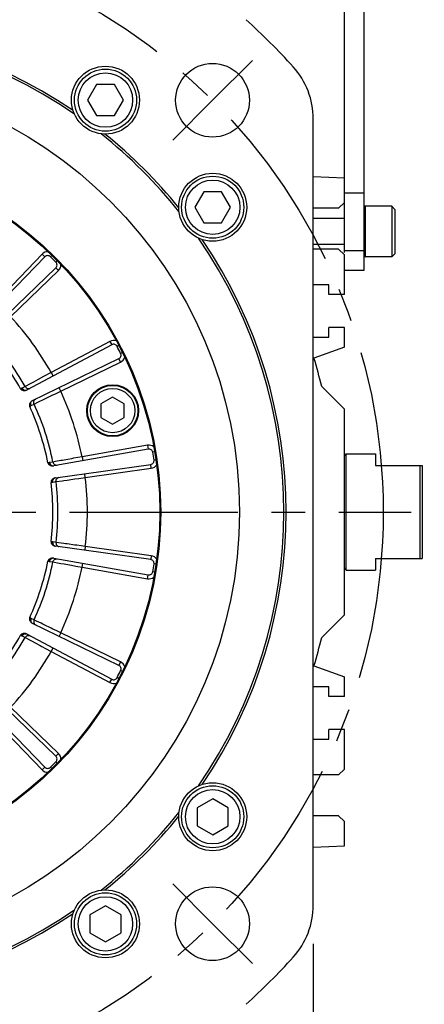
# Model space of a CAD drawing. Header units: millimetres. Extents: x 0 to 420, y 0 to 297.
# Tile 46 of 56: x 334 to 355, y 151 to 202. Entities that reach past the tile are written whole.
import ezdxf
from ezdxf.enums import TextEntityAlignment as Align

# ---------------------------------------------------------------- set-up
doc = ezdxf.new("R2010")
doc.units = ezdxf.units.MM
doc.header["$LTSCALE"] = 23.1
doc.linetypes.add('CENTER', pattern=[0.6, 0.375, -0.075, 0.075, -0.075])
doc.layers.get('0').update_dxf_attribs({"linetype": 'CONTINUOUS'})
for name, color, linetype in [('AXIS', 7, 'CONTINUOUS'), ('COMPONENTS', 7, 'CONTINUOUS'), ('DIMENSION', 7, 'CONTINUOUS')]:
    doc.layers.add(name, color=color, linetype=linetype)
doc.styles.get("Standard").update_dxf_attribs({"font": 'arial.ttf'})
doc.styles.add('TEXTSTYLE_4', font='gdt')
doc.dimstyles.new('DIMSTYLE_11', dxfattribs={"dimtxt": 3, "dimasz": 3, "dimexe": 0.18, "dimexo": 0.0625, "dimgap": 0.09, "dimtad": 1, "dimdec": 3, "dimlfac": 5, "dimdsep": 46, "dimtxsty": 'STANDARD', "dimblk": '_FILLED', "dimblk1": '_FILLED', "dimblk2": '_FILLED', "dimcen": 0.09, "dimadec": 0, "dimazin": 0, "dimtp": 0.5, "dimtm": 0.5, "dimtfac": 1, "dimtdec": 3, "dimtofl": 0, "dimtmove": 0, "dimatfit": 3, "dimldrblk": '_FILLED', "dimfxl": 1, "dimtolj": 1, "dimarcsym": 0})
doc.dimstyles.new('DIMSTYLE_12', dxfattribs={"dimtxt": 3, "dimasz": 3, "dimexe": 0.18, "dimexo": 0.0625, "dimgap": 0.09, "dimtad": 1, "dimdec": 1, "dimlfac": 5, "dimdsep": 46, "dimtxsty": 'STANDARD', "dimblk": '_FILLED', "dimblk1": '_FILLED', "dimblk2": '_FILLED', "dimcen": 0.09, "dimadec": 0, "dimazin": 0, "dimtp": 0.8, "dimtm": 0.8, "dimtfac": 1, "dimtdec": 1, "dimtofl": 0, "dimtmove": 0, "dimatfit": 3, "dimldrblk": '_FILLED', "dimfxl": 1, "dimtolj": 1, "dimarcsym": 0})
doc.dimstyles.new('DIMSTYLE_2', dxfattribs={"dimtxt": 3, "dimasz": 3, "dimexe": 0.18, "dimexo": 0.0625, "dimgap": 0.09, "dimtad": 1, "dimtih": 1, "dimtoh": 1, "dimlfac": 5, "dimdsep": 46, "dimtxsty": 'STANDARD', "dimblk": '_FILLED', "dimblk1": '_FILLED', "dimblk2": '_FILLED', "dimcen": 0.09, "dimadec": 0, "dimazin": 0, "dimtol": 1, "dimtp": 0.2, "dimtm": 0.2, "dimtfac": 1, "dimtofl": 0, "dimtmove": 0, "dimatfit": 3, "dimldrblk": '_FILLED', "dimfxl": 1, "dimtolj": 1, "dimarcsym": 0})

# ---------------------------------------------------------------- blocks, each defined once
blk = doc.blocks.new('_FILLED')
at = {"color": 0, "linetype": 'BYBLOCK'}
blk.add_solid([(0, 0), (-1, 0.2), (-1, -0.2)], dxfattribs=at)
blk = doc.blocks.new('*D1')
at = {"layer": 'DIMENSION', "color": 2, "linetype": 'CONTINUOUS'}
for p, q in [((287.432, 196.993), (261.118, 196.993)), ((289.432, 196.993), (287.432, 196.993)), ((297.125, 192.297), (289.432, 196.993))]:
    blk.add_line(p, q, dxfattribs=at)
at = {"layer": 'DIMENSION', "color": 2, "linetype": 'CONTINUOUS', "xscale": 3, "yscale": 3, "zscale": 3, "rotation": 328.5951909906}
blk.add_blockref('_FILLED', (297.125, 192.297), dxfattribs=at)
at = {"layer": 'DIMENSION', "color": 2, "linetype": 'CONTINUOUS', "style": 'TEXTSTYLE_4'}
for s, p in [('`', (278.611, 197.743)), ('n', (268.118, 197.743))]:
    blk.add_text(s, height=3, dxfattribs=at).set_placement(p, align=Align.RIGHT)
at = {"layer": 'DIMENSION', "color": 2, "linetype": 'CONTINUOUS'}
for s, p in [('300', (275.111, 197.743)), ('0.2', (284.432, 197.743))]:
    blk.add_text(s, height=3, dxfattribs=at).set_placement(p, align=Align.RIGHT)
blk = doc.blocks.new('*D2')
at = {"layer": 'DIMENSION', "color": 2, "linetype": 'CONTINUOUS'}
for p, q in [((287.432, 196.993), (261.118, 196.993)), ((289.432, 196.993), (287.432, 196.993)), ((297.125, 192.297), (289.432, 196.993))]:
    blk.add_line(p, q, dxfattribs=at)
at = {"layer": 'DIMENSION', "color": 2, "linetype": 'CONTINUOUS', "xscale": 3, "yscale": 3, "zscale": 3, "rotation": 328.5951909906}
blk.add_blockref('_FILLED', (297.125, 192.297), dxfattribs=at)
at = {"layer": 'DIMENSION', "color": 2, "linetype": 'CONTINUOUS', "style": 'TEXTSTYLE_4'}
for s, p in [('`', (278.611, 197.743)), ('n', (268.118, 197.743))]:
    blk.add_text(s, height=3, dxfattribs=at).set_placement(p, align=Align.RIGHT)
at = {"layer": 'DIMENSION', "color": 2, "linetype": 'CONTINUOUS'}
for s, p in [('300', (275.111, 197.743)), ('0.2', (284.432, 197.743))]:
    blk.add_text(s, height=3, dxfattribs=at).set_placement(p, align=Align.RIGHT)
blk = doc.blocks.new('*D16')
at = {"layer": 'DIMENSION', "color": 2, "linetype": 'CONTINUOUS'}
for p, q in [((296.33, 154.409), (296.33, 143.147)), ((349.13, 154.409), (349.13, 133.064)), ((296.33, 142.055), (296.33, 133.064)), ((296.33, 135.064), (322.73, 135.064)), ((349.13, 135.064), (322.73, 135.064))]:
    blk.add_line(p, q, dxfattribs=at)
at = {"layer": 'DIMENSION', "color": 2, "linetype": 'CONTINUOUS', "xscale": 3, "yscale": 3, "zscale": 3, "rotation": 180}
blk.add_blockref('_FILLED', (296.33, 135.064), dxfattribs=at)
at = {"layer": 'DIMENSION', "color": 2, "linetype": 'CONTINUOUS', "xscale": 3, "yscale": 3, "zscale": 3}
blk.add_blockref('_FILLED', (349.13, 135.064), dxfattribs=at)
at = {"layer": 'DIMENSION', "color": 2, "linetype": 'CONTINUOUS', "insert": (322.73, 138.814), "char_height": 3, "width": 11.11757, "attachment_point": 2, "line_spacing_factor": 0.9, "style": 'TEXTSTYLE_4'}
blk.add_mtext('{\\Fgdt;o}\\Farial.ttf;264', dxfattribs=at)
blk = doc.blocks.new('*D20')
at = {"layer": 'DIMENSION', "color": 2, "linetype": 'CONTINUOUS'}
for p, q in [((334.042, 228.989), (376.73, 228.989)), ((374.73, 228.989), (374.73, 187.027)), ((374.73, 145.064), (374.73, 187.027)), ((355.7, 145.064), (374.336, 145.064)), ((372.95, 145.064), (376.73, 145.064))]:
    blk.add_line(p, q, dxfattribs=at)
at = {"layer": 'DIMENSION', "color": 2, "linetype": 'CONTINUOUS', "xscale": 3, "yscale": 3, "zscale": 3}
for p, rotation in [((374.73, 228.989), 90), ((374.73, 145.064), 270)]:
    blk.add_blockref('_FILLED', p, dxfattribs=dict(at, rotation=rotation))
at = {"layer": 'DIMENSION', "color": 2, "linetype": 'CONTINUOUS', "insert": (370.98, 187.027), "char_height": 3, "width": 13.27138, "attachment_point": 2, "rotation": 90, "line_spacing_factor": 0.9}
blk.add_mtext('(419.6)', dxfattribs=at)

msp = doc.modelspace()

# ---------------------------------------------------------------- linework, layer by layer
at = {"color": 7, "linetype": 'CONTINUOUS'}
for p, q in [((337.97153, 198.68594), (337.50965, 197.88594)), ((338.8953, 198.68594), (337.97153, 198.68594)), ((339.35718, 197.88594), (338.8953, 198.68594)), ((337.50965, 197.88594), (337.97153, 197.08594)), ((338.8953, 197.08594), (339.35718, 197.88594)), ((337.97153, 197.08594), (338.8953, 197.08594)), ((343.49003, 193.16744), (343.02815, 192.36744)), ((344.41379, 193.16744), (343.49003, 193.16744)), ((344.87568, 192.36744), (344.41379, 193.16744)), ((343.02815, 192.36744), (343.49003, 191.56744)), ((344.41379, 191.56744), (344.87568, 192.36744)), ((343.49003, 191.56744), (344.41379, 191.56744)), ((343.95191, 161.88456), (343.15191, 161.42268)), ((344.75191, 161.42268), (343.95191, 161.88456)), ((343.15191, 161.42268), (343.15191, 160.49892)), ((344.75191, 160.49892), (344.75191, 161.42268)), ((343.15191, 160.49892), (343.95191, 160.03704)), ((343.95191, 160.03704), (344.75191, 160.49892)), ((338.43342, 156.36606), (337.63342, 155.90418)), ((339.23342, 155.90418), (338.43342, 156.36606)), ((337.63342, 155.90418), (337.63342, 154.98042)), ((339.23342, 154.98042), (339.23342, 155.90418)), ((337.63342, 154.98042), (338.43342, 154.51854)), ((338.43342, 154.51854), (339.23342, 154.98042))]:
    msp.add_line(p, q, dxfattribs=at)
for centre, radius in [((338.43342, 197.88594), 1.6), ((338.43342, 197.88594), 1.4), ((343.95191, 192.36744), 1.6), ((343.95191, 192.36744), 1.4), ((343.95191, 160.9608), 1.6), ((343.95191, 160.9608), 1.4), ((338.43342, 155.4423), 1.6), ((338.43342, 155.4423), 1.4)]:
    msp.add_circle(centre, radius, dxfattribs=at)
at = {"layer": 'AXIS', "color": 2, "linetype": 'CENTER'}
for p, q in [((343.9433, 197.87732), (345.99391, 199.92793)), ((343.9433, 197.87732), (341.89269, 195.82671)), ((322.73009, 176.66412), (354.16925, 176.66412)), ((343.9433, 155.45092), (341.89269, 157.50153)), ((343.9433, 155.45092), (345.99391, 153.40031)), ((351.30009, 142.06412), (351.30009, 151.66412))]:
    msp.add_line(p, q, dxfattribs=at)
msp.add_circle((322.73009, 176.66412), 30, dxfattribs=at)
at = {"layer": 'COMPONENTS', "color": 7, "linetype": 'CONTINUOUS'}
for p, q in [((350.73009, 190.03871), (350.73009, 209.11412)), ((351.73009, 209.11412), (351.73009, 189.11412)), ((349.13009, 156.40875), (349.13009, 196.91949)), ((350.73009, 193.86412), (349.13009, 193.93398)), ((350.73009, 193.11412), (351.73009, 193.11412)), ((350.43009, 192.31412), (349.13009, 192.31412)), ((350.43009, 192.31412), (350.73009, 192.61412)), ((353.17009, 192.41412), (351.79709, 192.41412)), ((353.17009, 192.41412), (353.33009, 192.25412)), ((353.17009, 192.41412), (353.17009, 189.81412)), ((350.73009, 191.78912), (349.13009, 191.78912)), ((353.33009, 192.25412), (353.33009, 189.97412)), ((350.73009, 190.43912), (349.13009, 190.43912)), ((335.31335, 189.81306), (331.87991, 186.25764)), ((350.43009, 190.21412), (349.13009, 190.21412)), ((350.73009, 189.91412), (350.43009, 190.21412)), ((350.73009, 187.86412), (350.73009, 189.91412)), ((353.17009, 189.81412), (351.79709, 189.81412)), ((353.17009, 189.81412), (353.33009, 189.97412)), ((332.3236, 185.81394), (335.87903, 189.24738)), ((351.73009, 189.11412), (350.73009, 189.11412)), ((349.93009, 188.36412), (349.13009, 188.36412)), ((349.93009, 187.86412), (349.93009, 188.36412)), ((350.73009, 187.86412), (349.93009, 187.86412)), ((350.73009, 186.16412), (349.93009, 186.16412)), ((349.93009, 185.66412), (349.93009, 186.16412)), ((350.73009, 185.16412), (350.73009, 186.16412)), ((338.76073, 185.28107), (334.39665, 182.96065)), ((349.13009, 185.66412), (349.93009, 185.66412)), ((350.73009, 185.16412), (349.16611, 184.59488)), ((334.68151, 182.40156), (339.12392, 184.56826)), ((349.56133, 183.13289), (350.73009, 181.96412)), ((338.80295, 182.57933), (338.20295, 182.23292)), ((338.20295, 182.23292), (338.20295, 181.5401)), ((339.40295, 182.23292), (338.80295, 182.57933)), ((339.40295, 181.5401), (339.40295, 182.23292)), ((350.73009, 171.36412), (350.73009, 181.96412)), ((338.20295, 181.5401), (338.80295, 181.19369)), ((338.80295, 181.19369), (339.40295, 181.5401)), ((340.63891, 179.90559), (335.77138, 179.04731)), ((350.73009, 179.56412), (350.83009, 179.66412)), ((350.83009, 179.66412), (352.33009, 179.66412)), ((350.83009, 173.66412), (350.83009, 179.66412)), ((352.33009, 179.66412), (352.33009, 179.06412)), ((335.86953, 178.42755), (340.76406, 179.11543)), ((352.33009, 179.06412), (354.73009, 179.06412)), ((354.63009, 174.26412), (354.63009, 179.06412)), ((354.73009, 179.06412), (354.73009, 174.26412)), ((340.76406, 174.21281), (335.86954, 174.90069)), ((335.77137, 174.28094), (340.63891, 173.42266)), ((352.33009, 174.26412), (354.73009, 174.26412)), ((352.33009, 174.26412), (352.33009, 173.66412)), ((350.73009, 173.76412), (350.83009, 173.66412)), ((350.83009, 173.66412), (352.33009, 173.66412)), ((350.73009, 171.36412), (349.56133, 170.19535)), ((339.12392, 168.75998), (334.68152, 170.92668)), ((334.39664, 170.3676), (338.76073, 168.04718)), ((349.16611, 168.73336), (350.73009, 168.16412)), ((350.73009, 167.16412), (350.73009, 168.16412)), ((335.87903, 164.08087), (332.32361, 167.5143)), ((349.93009, 167.66412), (349.13009, 167.66412)), ((349.93009, 167.16412), (349.93009, 167.66412)), ((331.87991, 167.07061), (335.31335, 163.51518)), ((350.73009, 167.16412), (349.93009, 167.16412)), ((350.73009, 165.46412), (349.93009, 165.46412)), ((349.93009, 164.96412), (349.93009, 165.46412)), ((350.73009, 163.41412), (350.73009, 165.46412)), ((349.13009, 164.96412), (349.93009, 164.96412)), ((350.43009, 163.11412), (350.73009, 163.41412)), ((350.43009, 163.11412), (349.13009, 163.11412)), ((350.43009, 161.01412), (349.13009, 161.01412)), ((350.73009, 160.71412), (350.43009, 161.01412)), ((350.73009, 159.46412), (350.73009, 160.71412)), ((349.13009, 159.39426), (350.73009, 159.46412))]:
    msp.add_line(p, q, dxfattribs=at)
at = {"layer": 'COMPONENTS', "color": 9, "linetype": 'CONTINUOUS'}
for p, q in [((351.79709, 192.41412), (351.79709, 189.81412)), ((335.16948, 189.95199), (332.78788, 187.48577)), ((335.16948, 189.95199), (335.31335, 189.81306)), ((335.667, 189.88858), (335.59708, 189.8171)), ((351.73009, 190.11412), (350.73009, 190.11412)), ((336.01797, 189.10351), (335.87903, 189.24738)), ((335.95455, 189.60103), (335.88307, 189.5311)), ((333.55174, 186.7219), (336.01797, 189.10351)), ((338.66683, 185.45766), (335.63969, 183.84809)), ((338.66683, 185.45766), (338.76073, 185.28107)), ((339.12041, 185.2436), (339.03181, 185.19723)), ((339.30503, 184.88127), (339.21543, 184.83685)), ((336.13012, 182.88557), (339.21159, 184.3885)), ((339.21159, 184.3885), (339.12392, 184.56826)), ((335.63969, 183.84809), (335.25021, 183.63977)), ((335.63969, 183.84809), (335.73358, 183.6715)), ((334.37074, 183.16912), (334.29719, 183.12975)), ((334.52685, 183.2527), (334.37074, 183.16912)), ((334.73172, 183.36235), (334.52685, 183.2527)), ((334.97645, 183.49331), (334.73172, 183.36235)), ((335.25021, 183.63977), (334.97645, 183.49331)), ((334.11365, 183.03561), (334.06515, 183.01706)), ((334.29719, 183.12975), (334.14609, 183.05016)), ((335.45347, 182.55764), (335.73282, 182.693)), ((336.13012, 182.88557), (336.04244, 183.06533)), ((334.60666, 182.14623), (334.75986, 182.2217)), ((334.75986, 182.2217), (334.99444, 182.33529)), ((334.53231, 182.1002), (334.57583, 182.12854)), ((340.60418, 180.10255), (337.22781, 179.5072)), ((340.60418, 180.10255), (340.63891, 179.90559)), ((340.96942, 179.75881), (340.87083, 179.74208)), ((335.5254, 179.20606), (335.47354, 179.20341)), ((335.72904, 179.23887), (335.56074, 179.20987)), ((335.86269, 179.26283), (335.72904, 179.23887)), ((336.13246, 179.31118), (335.86269, 179.26283)), ((336.68836, 179.41071), (336.30086, 179.34134)), ((337.22781, 179.5072), (337.00824, 179.46795)), ((337.22781, 179.5072), (337.26254, 179.31024)), ((340.7919, 178.91738), (340.76406, 179.11543)), ((341.03303, 179.35716), (340.9341, 179.3426)), ((337.39681, 178.44023), (337.36897, 178.63829)), ((337.39681, 178.44023), (340.7919, 178.91738)), ((335.63451, 178.18706), (335.68466, 178.20056)), ((335.71945, 178.20786), (335.88847, 178.23229)), ((335.88847, 178.23229), (336.21779, 178.27762)), ((336.21779, 178.27762), (336.29469, 178.28821)), ((336.75147, 178.35117), (336.85414, 178.36533)), ((335.68466, 175.12768), (335.63451, 175.14118)), ((335.88847, 175.09596), (335.71945, 175.12038)), ((336.02298, 175.07744), (335.88847, 175.09596)), ((336.29449, 175.04006), (336.02298, 175.07744)), ((336.85394, 174.96294), (336.46397, 175.01671)), ((337.39681, 174.88801), (337.17585, 174.91853)), ((337.39681, 174.88801), (337.36897, 174.68996)), ((340.7919, 174.41086), (337.39681, 174.88801)), ((335.47354, 174.12484), (335.5254, 174.12218)), ((335.56074, 174.11837), (335.72904, 174.08937)), ((335.72904, 174.08937), (336.05625, 174.03072)), ((336.05625, 174.03072), (336.13266, 174.01703)), ((337.22781, 173.82104), (337.26254, 174.018)), ((340.7919, 174.41086), (340.76406, 174.21281)), ((336.58654, 173.93576), (336.68856, 173.91749)), ((337.22781, 173.82104), (340.60418, 173.22569)), ((340.96942, 173.56943), (340.87083, 173.58616)), ((341.03303, 173.97108), (340.9341, 173.98564)), ((340.60418, 173.22569), (340.63891, 173.42266)), ((334.57583, 171.1997), (334.53231, 171.22804)), ((334.75986, 171.10654), (334.60666, 171.18201)), ((334.88207, 171.04737), (334.75986, 171.10654)), ((335.12874, 170.92792), (334.88207, 171.04737)), ((335.63698, 170.68169), (335.28271, 170.85333)), ((336.13012, 170.44268), (335.9294, 170.53998)), ((334.06515, 170.31118), (334.11365, 170.29263)), ((334.14609, 170.27808), (334.29719, 170.19849)), ((334.29719, 170.19849), (334.59026, 170.0416)), ((334.59026, 170.0416), (334.65869, 170.00497)), ((336.13012, 170.44268), (336.04244, 170.26292)), ((339.21159, 168.93974), (336.13012, 170.44268)), ((335.06525, 169.78741), (335.15663, 169.73852)), ((335.63969, 169.48015), (335.73358, 169.65674)), ((335.63969, 169.48015), (338.66683, 167.87059)), ((339.21159, 168.93974), (339.12392, 168.75998)), ((339.30503, 168.44697), (339.21543, 168.49139)), ((338.66683, 167.87059), (338.76073, 168.04718)), ((339.12041, 168.08464), (339.03181, 168.13101)), ((336.01797, 164.22473), (333.55174, 166.60634)), ((332.78788, 165.84247), (335.16948, 163.37625)), ((336.01797, 164.22473), (335.87903, 164.08087)), ((335.16948, 163.37625), (335.31335, 163.51518)), ((335.667, 163.43966), (335.59708, 163.51114)), ((335.95455, 163.72721), (335.88307, 163.79714))]:
    msp.add_line(p, q, dxfattribs=at)
at = {"layer": 'COMPONENTS', "color": 7, "linetype": 'CONTINUOUS'}
for points in [[(334.06515, 183.01706), (334.07609, 183.00074), (334.08877, 182.98597), (334.1032, 182.97274), (334.11956, 182.96103), (334.13766, 182.95085), (334.15695, 182.94231), (334.17724, 182.93541), (334.19871, 182.93014), (334.22137, 182.92649)], [(334.22137, 182.92649), (334.24129, 182.92478), (334.26119, 182.92449), (334.28107, 182.9256), (334.30095, 182.92813), (334.32081, 182.93206), (334.34066, 182.93741)], [(334.34066, 182.93741), (334.35024, 182.94052), (334.35972, 182.94394), (334.3691, 182.94766), (334.37838, 182.95169), (334.38757, 182.95601), (334.39665, 182.96065)], [(334.55081, 182.27975), (334.54047, 182.25932), (334.53213, 182.23888), (334.52579, 182.21843), (334.52137, 182.19781), (334.51896, 182.17718), (334.51882, 182.15705), (334.52105, 182.1376), (334.52554, 182.11865), (334.53231, 182.1002)], [(334.62984, 182.36994), (334.61388, 182.35707), (334.59904, 182.34333), (334.58532, 182.32873), (334.5727, 182.31327), (334.5612, 182.29694), (334.55081, 182.27975)], [(334.68151, 182.40155), (334.67257, 182.39702), (334.66376, 182.39219), (334.65508, 182.38706), (334.64654, 182.38165), (334.63812, 182.37594), (334.62984, 182.36994)], [(335.47354, 179.20341), (335.4789, 179.18451), (335.4864, 179.16654), (335.49603, 179.1495), (335.50797, 179.1333), (335.52204, 179.11803), (335.53774, 179.10394), (335.55488, 179.09112), (335.57364, 179.07949), (335.59402, 179.06904)], [(335.59402, 179.06904), (335.61246, 179.06125), (335.63132, 179.05481), (335.6506, 179.04971), (335.67031, 179.04597), (335.69043, 179.04357), (335.71098, 179.04251)], [(335.71098, 179.04251), (335.72104, 179.04251), (335.7311, 179.04283), (335.74117, 179.04347), (335.75124, 179.04443), (335.76131, 179.04571), (335.77138, 179.04731)], [(335.70759, 178.3521), (335.69144, 178.33587), (335.67719, 178.319), (335.66485, 178.30151), (335.65427, 178.28326), (335.6456, 178.26439), (335.63925, 178.24529), (335.63535, 178.2261), (335.63377, 178.20669), (335.63451, 178.18705)], [(335.81062, 178.41345), (335.79147, 178.40614), (335.77311, 178.39766), (335.75554, 178.38802), (335.73877, 178.37721), (335.72278, 178.36524), (335.70759, 178.3521)], [(335.86953, 178.42755), (335.85963, 178.426), (335.84975, 178.42413), (335.83992, 178.42194), (335.83012, 178.41943), (335.82035, 178.4166), (335.81062, 178.41345)], [(335.63451, 175.14119), (335.63377, 175.12155), (335.63535, 175.10213), (335.63925, 175.08294), (335.64561, 175.06383), (335.65429, 175.04495), (335.66486, 175.0267), (335.6772, 175.00922), (335.69144, 174.99237), (335.70757, 174.97616)], [(335.70757, 174.97616), (335.7227, 174.96306), (335.73865, 174.9511), (335.75542, 174.9403), (335.773, 174.93064), (335.7914, 174.92214), (335.81061, 174.91479)], [(335.81061, 174.91479), (335.82018, 174.91168), (335.82985, 174.90888), (335.83962, 174.90638), (335.84949, 174.90418), (335.85947, 174.90228), (335.86954, 174.90069)], [(335.59404, 174.25922), (335.57366, 174.24877), (335.5549, 174.23713), (335.53776, 174.22432), (335.52206, 174.21023), (335.50798, 174.19495), (335.49604, 174.17875), (335.4864, 174.16171), (335.4789, 174.14373), (335.47354, 174.12483)], [(335.71099, 174.28573), (335.69051, 174.28469), (335.67043, 174.28231), (335.65074, 174.27856), (335.63145, 174.27347), (335.61255, 174.26702), (335.59404, 174.25922)], [(335.77137, 174.28093), (335.76147, 174.28252), (335.7515, 174.28379), (335.74147, 174.28474), (335.73137, 174.28539), (335.72121, 174.28572), (335.71099, 174.28573)], [(334.53231, 171.22804), (334.52554, 171.2096), (334.52105, 171.19065), (334.51882, 171.1712), (334.51896, 171.15108), (334.52137, 171.13045), (334.52579, 171.10983), (334.53212, 171.08939), (334.54046, 171.06895), (334.5508, 171.04852)], [(334.5508, 171.04852), (334.56114, 171.03137), (334.57262, 171.01508), (334.58522, 170.99962), (334.59896, 170.98501), (334.61383, 170.97124), (334.62984, 170.95831)], [(334.62984, 170.95831), (334.63797, 170.95239), (334.6463, 170.94674), (334.65482, 170.94134), (334.66353, 170.9362), (334.67243, 170.93131), (334.68152, 170.92668)], [(334.22128, 170.40174), (334.19867, 170.3981), (334.17723, 170.39284), (334.15696, 170.38594), (334.13768, 170.37739), (334.11957, 170.36722), (334.10321, 170.3555), (334.08878, 170.34227), (334.07609, 170.32749), (334.06515, 170.31117)], [(334.34069, 170.39082), (334.3209, 170.39616), (334.30106, 170.4001), (334.28118, 170.40262), (334.26126, 170.40374), (334.24129, 170.40345), (334.22128, 170.40174)], [(334.39664, 170.3676), (334.38769, 170.37218), (334.37859, 170.37647), (334.36934, 170.38048), (334.35994, 170.38421), (334.35039, 170.38766), (334.34069, 170.39082)]]:
    msp.add_lwpolyline(points, dxfattribs=at)
at = {"layer": 'COMPONENTS', "color": 9, "linetype": 'CONTINUOUS'}
for points in [[(334.14609, 183.05016), (334.14109, 183.04757), (334.13592, 183.04505), (334.1306, 183.04259), (334.12511, 183.0402), (334.11946, 183.03788), (334.11365, 183.03561)], [(334.11366, 183.03562), (334.12704, 183.01142), (334.14269, 182.9891), (334.16029, 182.96909), (334.1795, 182.95178), (334.19995, 182.93749), (334.22125, 182.92652)], [(334.14609, 183.05016), (334.15741, 183.03146), (334.17023, 183.0139), (334.18438, 182.99768), (334.19972, 182.98301), (334.21604, 182.97005), (334.23315, 182.95896), (334.25086, 182.94988), (334.26894, 182.94291), (334.28718, 182.93813), (334.30537, 182.93561), (334.32328, 182.93537), (334.34069, 182.93742)], [(334.29718, 183.12974), (334.31109, 183.10799), (334.32755, 183.08815), (334.34627, 183.07056), (334.36694, 183.0555), (334.38922, 183.04323), (334.41273, 183.03395), (334.43708, 183.02781), (334.46188, 183.02492), (334.48669, 183.02534), (334.51112, 183.02904), (334.53475, 183.03597), (334.55719, 183.04601)], [(335.73282, 182.693), (335.83043, 182.7403), (336.13012, 182.88557)], [(334.57583, 182.12854), (334.56412, 182.15359), (334.55525, 182.17937), (334.5494, 182.20537), (334.54668, 182.23109), (334.54715, 182.25603), (334.55079, 182.27972)], [(334.57583, 182.12854), (334.58113, 182.13194), (334.58636, 182.13516), (334.59153, 182.1382), (334.59664, 182.14106), (334.60168, 182.14374), (334.60666, 182.14623)], [(334.60666, 182.14623), (334.59818, 182.16638), (334.59151, 182.18707), (334.58671, 182.20806), (334.58385, 182.22909), (334.58296, 182.24991), (334.58405, 182.27028), (334.58711, 182.28994), (334.5921, 182.30866), (334.59896, 182.32623), (334.60761, 182.34242), (334.61794, 182.35705), (334.62984, 182.36994)], [(334.75987, 182.2217), (334.75045, 182.24574), (334.74408, 182.27071), (334.74084, 182.2962), (334.74081, 182.32177), (334.74397, 182.34701), (334.75028, 182.37148), (334.75963, 182.39479), (334.77187, 182.41655), (334.78679, 182.43638), (334.80414, 182.45397), (334.82363, 182.46901), (334.84494, 182.48126)], [(334.99444, 182.33529), (335.05906, 182.36658), (335.20367, 182.43663)], [(335.20367, 182.43663), (335.28295, 182.47503), (335.45347, 182.55764)], [(335.56074, 179.20987), (335.55522, 179.20896), (335.54956, 179.20816), (335.54374, 179.20747), (335.53778, 179.20689), (335.53167, 179.20642), (335.5254, 179.20606)], [(335.5254, 179.20606), (335.53065, 179.17891), (335.53863, 179.15285), (335.54918, 179.12838), (335.5621, 179.10597), (335.57714, 179.08607), (335.594, 179.06905)], [(335.56074, 179.20987), (335.56573, 179.18859), (335.57249, 179.16793), (335.58095, 179.14813), (335.591, 179.12943), (335.60252, 179.11207), (335.61537, 179.09623), (335.6294, 179.08212), (335.64444, 179.0699), (335.66031, 179.05973), (335.67683, 179.05171), (335.69379, 179.04595), (335.71099, 179.04251)], [(335.72903, 179.23887), (335.73555, 179.21388), (335.74506, 179.18993), (335.75743, 179.16741)], [(335.75743, 179.16741), (335.77244, 179.1467), (335.78983, 179.12814), (335.80932, 179.11205), (335.83059, 179.09869), (335.85328, 179.08828), (335.87701, 179.08101)], [(336.30086, 179.34134), (336.21419, 179.32581), (336.13246, 179.31118)], [(337.00824, 179.46795), (336.79302, 179.42943), (336.68836, 179.41071)], [(335.87701, 179.08101), (335.90138, 179.07698), (335.926, 179.07627), (335.95044, 179.07888)], [(335.68465, 178.20056), (335.68126, 178.228), (335.68079, 178.25526), (335.68326, 178.28179), (335.68862, 178.30709), (335.69678, 178.33067), (335.70756, 178.35208)], [(335.68466, 178.20056), (335.69075, 178.20216), (335.69672, 178.2036), (335.70257, 178.20489), (335.70831, 178.20603), (335.71394, 178.20702), (335.71945, 178.20786)], [(335.71944, 178.20786), (335.71761, 178.22964), (335.71766, 178.25138), (335.71958, 178.27282), (335.72336, 178.29371), (335.72895, 178.31379), (335.73628, 178.33282), (335.74526, 178.35057), (335.75579, 178.36684), (335.76774, 178.38142), (335.78097, 178.39415), (335.79532, 178.40487), (335.81062, 178.41345)], [(335.88848, 178.23229), (335.88695, 178.25806), (335.8886, 178.28378), (335.8934, 178.30902), (335.90127, 178.33335), (335.91208, 178.35637), (335.92565, 178.3777), (335.94174, 178.39698), (335.9601, 178.41389), (335.98042, 178.42814)], [(335.98042, 178.42814), (336.00235, 178.43951), (336.02554, 178.44779), (336.04959, 178.45286)], [(336.29469, 178.28821), (336.46424, 178.31157), (336.75147, 178.35117)], [(336.85414, 178.36533), (337.0669, 178.39469), (337.39681, 178.44023)], [(335.68466, 175.12768), (335.68126, 175.10024), (335.68079, 175.07299), (335.68326, 175.04645), (335.68863, 175.02115), (335.69678, 174.99758), (335.70756, 174.97617)], [(335.71945, 175.12038), (335.71392, 175.12122), (335.70828, 175.12222), (335.70254, 175.12336), (335.69669, 175.12465), (335.69073, 175.12609), (335.68466, 175.12768)], [(335.71944, 175.12038), (335.71761, 175.0986), (335.71766, 175.07686), (335.71959, 175.05542), (335.72336, 175.03453), (335.72895, 175.01446), (335.73628, 174.99543), (335.74526, 174.97767), (335.75579, 174.96141), (335.76775, 174.94682), (335.78097, 174.93409), (335.79532, 174.92337), (335.81062, 174.91479)], [(335.88846, 175.09596), (335.88693, 175.07018), (335.88858, 175.04446), (335.89339, 175.01922), (335.90126, 174.99489), (335.91207, 174.97187), (335.92563, 174.95054), (335.94173, 174.93126), (335.96009, 174.91435), (335.98041, 174.9001)], [(336.46397, 175.01671), (336.37673, 175.02872), (336.29449, 175.04006)], [(335.98041, 174.9001), (336.00235, 174.88873), (336.02554, 174.88045), (336.04959, 174.87539)], [(337.17585, 174.91853), (336.95926, 174.94841), (336.85394, 174.96294)], [(335.5254, 174.12218), (335.53065, 174.14933), (335.53863, 174.1754), (335.54918, 174.19987), (335.5621, 174.22227), (335.57713, 174.24218), (335.594, 174.25921)], [(335.5254, 174.12218), (335.53169, 174.12182), (335.53781, 174.12135), (335.54378, 174.12077), (335.54959, 174.12008), (335.55524, 174.11928), (335.56074, 174.11837)], [(335.56074, 174.11837), (335.56573, 174.13966), (335.57249, 174.16032), (335.58095, 174.18012), (335.59099, 174.19881), (335.60251, 174.21618), (335.61536, 174.23201), (335.62939, 174.24612), (335.64444, 174.25834), (335.66031, 174.26852), (335.67683, 174.27653), (335.69379, 174.28229), (335.71099, 174.28573)], [(335.72905, 174.08937), (335.73556, 174.11436), (335.74508, 174.13831), (335.75745, 174.16082)], [(335.75745, 174.16082), (335.77245, 174.18153), (335.78984, 174.20009), (335.80933, 174.21618), (335.8306, 174.22954), (335.85329, 174.23995), (335.87701, 174.24723)], [(335.87701, 174.24723), (335.90139, 174.25126), (335.926, 174.25198), (335.95044, 174.24936)], [(336.13266, 174.01703), (336.30113, 173.98686), (336.58654, 173.93576)], [(336.68856, 173.91749), (336.89998, 173.87967), (337.22781, 173.82104)], [(334.57583, 171.1997), (334.56412, 171.17465), (334.55525, 171.14888), (334.5494, 171.12288), (334.54669, 171.09716), (334.54715, 171.07222), (334.55079, 171.04853)], [(334.60666, 171.18201), (334.60166, 171.18452), (334.59661, 171.1872), (334.5915, 171.19006), (334.58633, 171.1931), (334.58111, 171.19631), (334.57583, 171.1997)], [(334.60666, 171.18201), (334.59819, 171.16186), (334.59151, 171.14117), (334.58672, 171.12018), (334.58386, 171.09915), (334.58297, 171.07833), (334.58406, 171.05797), (334.58711, 171.0383), (334.5921, 171.01958), (334.59896, 171.00201), (334.60761, 170.98582), (334.61794, 170.97119), (334.62984, 170.9583)], [(334.75985, 171.10655), (334.75044, 171.08251), (334.74406, 171.05754), (334.74083, 171.03205), (334.74079, 171.00647), (334.74396, 170.98124), (334.75027, 170.95676), (334.75962, 170.93345), (334.77186, 170.91169), (334.78678, 170.89186), (334.80413, 170.87427), (334.82363, 170.85923), (334.84494, 170.84698)], [(335.28271, 170.85333), (335.20345, 170.89172), (335.12874, 170.92792)], [(335.9294, 170.53998), (335.73265, 170.63532), (335.63698, 170.68169)], [(334.11365, 170.29263), (334.12703, 170.31683), (334.14267, 170.33915), (334.16027, 170.35916), (334.17948, 170.37648), (334.19994, 170.39077), (334.22124, 170.40174)], [(334.11365, 170.29263), (334.11952, 170.29034), (334.1252, 170.28799), (334.13069, 170.2856), (334.13601, 170.28315), (334.14114, 170.28064), (334.14609, 170.27808)], [(334.14608, 170.27808), (334.1574, 170.29678), (334.17022, 170.31434), (334.18438, 170.33056), (334.19971, 170.34523), (334.21603, 170.35819), (334.23315, 170.36928), (334.25085, 170.37836), (334.26894, 170.38533), (334.28718, 170.39011), (334.30536, 170.39263), (334.32327, 170.39287), (334.34069, 170.39082)], [(334.29719, 170.19849), (334.31111, 170.22024), (334.32756, 170.24008), (334.34628, 170.25767), (334.36695, 170.27273), (334.38923, 170.285), (334.41274, 170.29429), (334.43709, 170.30042), (334.46188, 170.30331), (334.4867, 170.3029), (334.51112, 170.2992), (334.53475, 170.29228), (334.55719, 170.28224)], [(334.65869, 170.00497), (334.8096, 169.92421), (335.06525, 169.78741)], [(335.15663, 169.73852), (335.34602, 169.63721), (335.63969, 169.48015)]]:
    msp.add_lwpolyline(points, dxfattribs=at)
at = {"layer": 'COMPONENTS', "color": 7, "linetype": 'CONTINUOUS'}
for centre, radius in [((338.43342, 197.88594), 1.75), ((343.9433, 197.87732), 1.9), ((322.73009, 176.66412), 22.6), ((322.73009, 176.66412), 18.55), ((322.73009, 176.66412), 18.5), ((343.95191, 192.36744), 1.75), ((338.80295, 181.88651), 1.334), ((338.80295, 181.88651), 1.3), ((338.80295, 181.88651), 1.14), ((343.95191, 160.9608), 1.75), ((343.9433, 155.45092), 1.9), ((338.43342, 155.4423), 1.75)]:
    msp.add_circle(centre, radius, dxfattribs=at)
for centre, radius, start, end in [((322.73009, 176.66412), 34.2, 42.121702, 47.878298), ((322.73009, 176.66412), 24.88451, 55.456375, 124.543624), ((322.73009, 176.66412), 25, 55.84191, 124.15809), ((345.13009, 196.91949), 4, 0, 42.121702), ((322.73009, 176.66412), 24.88452, 38.456379, 51.54363), ((322.73009, 176.66412), 25, 38.84191, 51.15809), ((351.79709, 192.34712), 0.067, 90, 180), ((322.73009, 176.66412), 24.88452, 325.45637, 34.543629), ((322.73009, 176.66412), 25, 325.84191, 34.15809), ((335.45722, 189.67413), 0.2, 45.629733, 136), ((322.73009, 176.66412), 18.4, 44.370267, 45.629733), ((351.79709, 189.88112), 0.067, 180, 270), ((335.7401, 189.39124), 0.2, 314, 44.370267), ((322.73009, 176.66412), 12.99397, 29.269224, 42.730707), ((338.85462, 185.10448), 0.2, 27.629733, 118), ((322.73009, 176.66412), 18.4, 26.370267, 27.629733), ((339.03624, 184.74802), 0.2, 296, 26.370267), ((322.73009, 176.66412), 27.6, 13.554821, 16.699148), ((322.73009, 176.66412), 12.99397, 11.269281, 24.730707), ((340.67364, 179.70862), 0.2, 9.629733, 100), ((322.73009, 176.66412), 18.4, 8.370267, 9.629733), ((340.73623, 179.31349), 0.2, 278, 8.370267), ((322.73009, 176.66412), 12.99397, 353.269281, 6.730707), ((322.73009, 176.66412), 12.99397, 335.269281, 348.730707), ((340.73623, 174.01475), 0.2, 351.629733, 82), ((340.67364, 173.61962), 0.2, 260, 350.370267), ((322.73009, 176.66412), 18.4, 350.370267, 351.629733), ((322.73009, 176.66412), 12.99397, 317.26928, 330.73071), ((322.73009, 176.66412), 27.6, 343.300852, 346.445179), ((322.73009, 176.66412), 18.4, 332.370267, 333.629733), ((339.03624, 168.58022), 0.2, 333.629733, 64), ((338.85462, 168.22376), 0.2, 242, 332.370267), ((335.7401, 163.937), 0.2, 315.629733, 46), ((335.45722, 163.65411), 0.2, 224, 314.370267), ((322.73009, 176.66412), 18.4, 314.370267, 315.629733), ((322.73009, 176.66412), 24.88448, 308.456234, 321.543587), ((322.73009, 176.66412), 25, 308.84191, 321.15809), ((345.13009, 156.40875), 4, 317.878298, 360), ((322.73009, 176.66412), 24.8846, 235.456367, 304.543701), ((322.73009, 176.66412), 25, 235.84191, 304.15809), ((322.73009, 176.66412), 34.2, 312.121702, 317.878298)]:
    msp.add_arc(centre, radius, start, end, dxfattribs=at)
at = {"layer": 'COMPONENTS', "color": 9, "linetype": 'CONTINUOUS'}
for centre, radius, start, end in [((335.45722, 189.67413), 0.4, 87.454113, 136), ((335.7401, 189.39124), 0.4, 314, 2.545887), ((322.73009, 176.66412), 14.77386, 29.09521, 42.90479), ((322.73009, 176.66412), 13.25149, 29.203759, 42.79624), ((338.85462, 185.10448), 0.4, 69.454113, 118), ((339.03624, 184.74802), 0.4, 296, 344.545887), ((322.73009, 176.66412), 14.77386, 11.09521, 24.90479), ((322.73009, 176.66412), 13.25149, 11.203759, 24.79624), ((340.67364, 179.70862), 0.4, 51.454113, 100), ((340.73623, 179.31349), 0.4, 278, 326.545887), ((322.73009, 176.66412), 13.25149, 353.203759, 6.79624), ((322.73009, 176.66412), 14.77386, 353.09521, 6.90479), ((322.73009, 176.66412), 13.25149, 335.203759, 348.79624), ((340.73623, 174.01475), 0.4, 33.454113, 82), ((322.73009, 176.66412), 14.77386, 335.09521, 348.90479), ((340.67364, 173.61962), 0.4, 260, 308.545887), ((322.73009, 176.66412), 13.25149, 317.203759, 330.796241), ((322.73009, 176.66412), 14.77386, 317.09521, 330.90479), ((339.03624, 168.58022), 0.4, 15.454113, 64), ((338.85462, 168.22376), 0.4, 242, 290.545887), ((335.7401, 163.937), 0.4, 357.454113, 46), ((335.45722, 163.65411), 0.4, 224, 272.545887)]:
    msp.add_arc(centre, radius, start, end, dxfattribs=at)

# ---------------------------------------------------------------- dimensions: what is measured, and where the dimension line sits
at = {"layer": 'DIMENSION', "color": 2, "linetype": 'CONTINUOUS'}
dim = msp.add_linear_dim(base=(374.7301, 145.06412), p1=(334.04238, 228.98905), p2=(355.70009, 145.06412), angle=270, text='(<>)', dimstyle='DIMSTYLE_12', dxfattribs=at)
dim.commit()
dim.dimension.update_dxf_attribs({"geometry": '*D20', "text_midpoint": (373.81058, 185.06904), "dimtype": 160})
for picture in ['*D1', '*D2']:
    dim = msp.add_diameter_dim_2p(p1=(297.12488, 192.29656), p2=(348.33531, 161.03168), dimstyle='DIMSTYLE_2', dxfattribs=at)
    dim.commit()
    dim.dimension.update_dxf_attribs({"geometry": picture, "text_midpoint": (269.36423, 199.24316), "dimtype": 163})
dim = msp.add_linear_dim(base=(349.13009, 135.06412), p1=(296.33009, 154.40875), p2=(349.13009, 154.40875), text='{\\Fgdt;o}<>', dimstyle='DIMSTYLE_11', dxfattribs=at)
dim.commit()
dim.dimension.update_dxf_attribs({"geometry": '*D16', "text_midpoint": (319.9507, 137.31412), "dimtype": 160})

doc.saveas('drawing.dxf')
